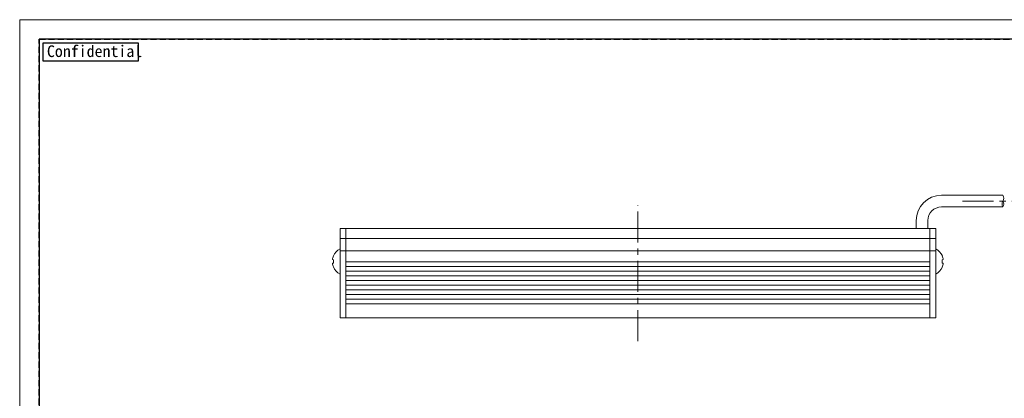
# Model space of a CAD drawing. Header units: millimetres. Extents: x -201 to 202, y 143 to 428.
# Tile 3 of 9: x -201 to 51, y 330 to 428. Entities that reach past the tile are written whole.
import ezdxf

# ---------------------------------------------------------------- set-up
doc = ezdxf.new("R2010")
doc.units = ezdxf.units.MM
doc.header["$LTSCALE"] = 0.25
doc.linetypes.add('CENTER', pattern=[50.8, 31.75, -6.35, 6.35, -6.35])
doc.linetypes.add('HIDDEN', pattern=[9.525, 6.35, -3.175])
for name, color, linetype, lineweight in [('BASE', 7, 'Continuous', 20), ('CABLE', 7, 'Continuous', 20), ('CENTER', 1, 'CENTER', 9), ('MXB8146', 7, 'Continuous', 20), ('SIDE PLATE', 7, 'Continuous', 20)]:
    doc.layers.add(name, color=color, linetype=linetype, lineweight=lineweight)
doc.layers.add('EMPTY LINE', color=252, linetype='Continuous', lineweight=0, plot=False)
doc.layers.add('FORM', color=7, linetype='Continuous')
doc.styles.add('VS Standard', font='msgothic.ttc', dxfattribs={"height": 3})

msp = doc.modelspace()

# ---------------------------------------------------------------- linework, layer by layer
at = {"layer": 'BASE'}
for p, q in [((32.28, 374.074), (-117.72, 374.074)), ((-117.72, 374.074), (-117.72, 351.074)), ((-117.72, 351.074), (-117.72, 374.074)), ((32.28, 351.074), (32.28, 374.074)), ((32.28, 351.074), (32.28, 374.074)), ((-117.72, 371.474), (32.28, 371.474)), ((32.28, 368.274), (-117.72, 368.274)), ((-117.72, 365.474), (32.28, 365.474)), ((32.28, 364.274), (-117.72, 364.274)), ((-117.72, 363.074), (32.28, 363.074)), ((32.28, 361.874), (-117.72, 361.874)), ((-117.72, 360.674), (32.28, 360.674)), ((32.28, 359.474), (-117.72, 359.474)), ((-117.72, 358.274), (32.28, 358.274)), ((32.28, 357.074), (-117.72, 357.074)), ((-117.72, 355.874), (32.28, 355.874)), ((32.28, 354.674), (-117.72, 354.674)), ((-117.72, 351.074), (32.28, 351.074))]:
    msp.add_line(p, q, dxfattribs=at)
at = {"layer": 'CABLE'}
for p, q in [((35.28, 382.574), (51.049, 382.574)), ((51.049, 379.574), (35.28, 379.574)), ((28.78, 374.074), (28.78, 376.074)), ((31.78, 376.074), (31.78, 374.074))]:
    msp.add_line(p, q, dxfattribs=at)
for centre, radius, start, end in [((35.28, 376.074), 6.5, 90, 180), ((49.686, 381.811), 1.562, 330.75211, 29.24789), ((35.28, 376.074), 3.5, 90, 180), ((52.315, 380.311), 1.465, 149.79641, 210.20359), ((49.783, 380.311), 1.465, 329.79641, 30.20359)]:
    msp.add_arc(centre, radius, start, end, dxfattribs=at)
at = {"layer": 'CENTER'}
for p, q in [((-42.72, 345.074), (-42.72, 380.074)), ((40.674, 381.048), (61.424, 381.048))]:
    msp.add_line(p, q, dxfattribs=at)
at = {"layer": 'EMPTY LINE'}
for p, q in [((-201.5, 427.75), (-201.5, 142.75)), ((201.5, 427.75), (-201.5, 427.75))]:
    msp.add_line(p, q, dxfattribs=at)
at = {"layer": 'FORM', "linetype": 'HIDDEN'}
msp.add_lwpolyline([(-196.5, 422.75), (196.5, 422.75), (196.5, 147.75), (-196.5, 147.75)], close=True, dxfattribs=at)
at = {"layer": 'FORM'}
msp.add_lwpolyline([(-196.5, 422.75), (-196.5, 147.75), (-78.5, 147.75), (-78.5, 159.75), (16.5, 159.75), (16.5, 177.25), (196.5, 177.25), (196.5, 422.75), (-196.5, 422.75)], close=True, dxfattribs=at)
at = {"layer": 'FORM', "lineweight": 30}
msp.add_lwpolyline([(-195.5, 421.75), (-171.109, 421.75), (-171.109, 417.088), (-195.5, 417.088)], close=True, dxfattribs=at)
at = {"layer": 'MXB8146'}
for p, q in [((-120.931, 366.996), (-120.907, 366.99)), ((-119.22, 362.324), (-119.22, 368.824)), ((33.78, 362.324), (33.78, 368.824)), ((-121.156, 366.057), (-120.907, 365.99)), ((-120.907, 365.158), (-121.156, 365.091)), ((35.715, 366.057), (35.467, 365.99)), ((35.467, 365.158), (35.715, 365.091)), ((-120.907, 364.158), (-120.931, 364.152))]:
    msp.add_line(p, q, dxfattribs=at)
for centre, radius, start, end in [((-117.475, 365.578), 3.711, 157.63925, 172.59348), ((-117.579, 365.574), 3.641, 116.785, 157.00082), ((32.139, 365.574), 3.641, 22.99918, 63.215), ((32.035, 365.578), 3.711, 7.40652, 22.36075), ((-117.475, 365.57), 3.711, 187.40652, 202.36075), ((-117.199, 365.574), 3.731, 173.59563, 186.40437), ((31.759, 365.574), 3.731, 353.59563, 6.40437), ((32.035, 365.57), 3.711, 337.63925, 352.59348), ((-117.579, 365.574), 3.641, 202.99918, 243.215), ((32.139, 365.574), 3.641, 296.785, 337.00082)]:
    msp.add_arc(centre, radius, start, end, dxfattribs=at)
at = {"layer": 'SIDE PLATE'}
for p, q in [((-117.72, 374.074), (-119.22, 374.074)), ((-119.22, 374.074), (-119.22, 351.074)), ((-117.72, 351.074), (-117.72, 374.074)), ((33.78, 374.074), (32.28, 374.074)), ((32.28, 374.074), (32.28, 351.074)), ((33.78, 351.074), (33.78, 374.074)), ((-119.22, 371.474), (-117.72, 371.474)), ((32.28, 371.474), (33.78, 371.474)), ((-117.72, 368.274), (-119.22, 368.274)), ((33.78, 368.274), (32.28, 368.274)), ((-119.22, 351.074), (-117.72, 351.074)), ((32.28, 351.074), (33.78, 351.074))]:
    msp.add_line(p, q, dxfattribs=at)

# ---------------------------------------------------------------- texts
at = {"layer": 'FORM', "lineweight": 30, "insert": (-194.506, 421.139), "char_height": 3, "attachment_point": 1, "style": 'VS Standard'}
msp.add_mtext_dynamic_manual_height_columns('Confidential', width=3, gutter_width=15, heights=[0], dxfattribs=at)

doc.saveas('drawing.dxf')
